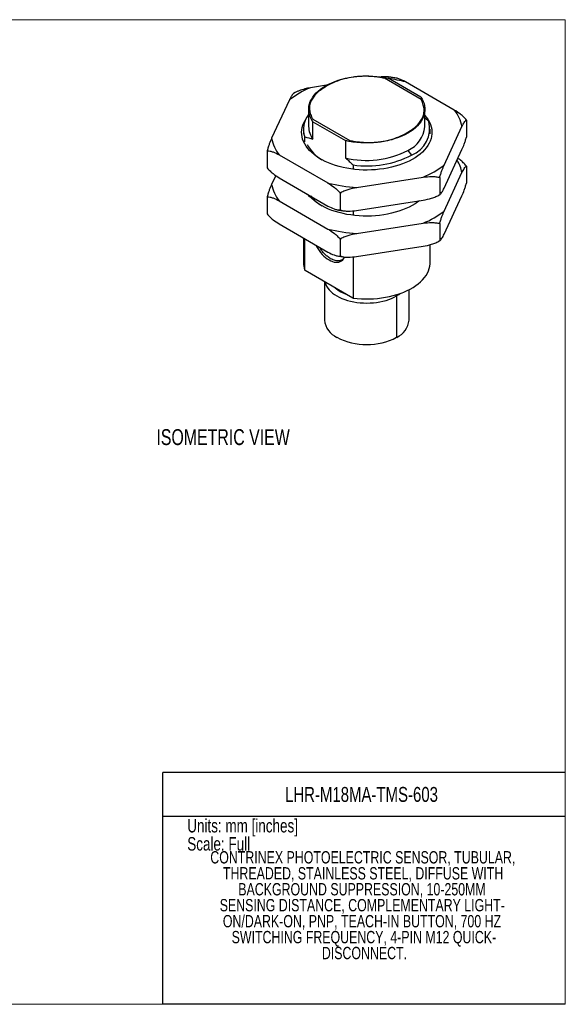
# Model space of a CAD drawing. Header units: millimetres. Extents: x 0 to 216, y 0 to 140.
# Tile 3 of 3: x 138 to 216, y 0 to 140. Entities that reach past the tile are written whole.
import ezdxf

# ---------------------------------------------------------------- set-up
doc = ezdxf.new("R2010")
doc.units = ezdxf.units.MM
doc.layers.add('TEXT', color=140, linetype='Continuous', lineweight=25)
doc.styles.add('SLDTEXTSTYLE0', font='TXT', dxfattribs={"width": 0.75})

# ---------------------------------------------------------------- blocks, each defined once
blk = doc.blocks.new('SW_NOTE_0_2')
at = {"layer": 'TEXT', "color": 0, "ltscale": 0.25, "char_height": 1.75, "attachment_point": 2, "style": 'SLDTEXTSTYLE0'}
for s, insert in [('CONTRINEX PHOTOELECTRIC SENSOR, TUBULAR,', (26.14, 2.26)), ('THREADED, STAINLESS STEEL, DIFFUSE WITH', (26.18, -0.01)), ('BACKGROUND SUPPRESSION, 10-250MM', (26.02, -2.27)), ('SENSING DISTANCE, COMPLEMENTARY LIGHT-', (26.06, -4.53)), ('ON/DARK-ON, PNP, TEACH-IN BUTTON, 700 HZ', (26.02, -6.8)), ('SWITCHING FREQUENCY, 4-PIN M12 QUICK-', (26.29, -9.06)), ('DISCONNECT.', (26.37, -11.32))]:
    blk.add_mtext(s, dxfattribs=dict(at, insert=insert))

msp = doc.modelspace()

# ---------------------------------------------------------------- linework, layer by layer
at = {"color": 7, "linetype": 'Continuous', "lineweight": 18, "ltscale": 0.5}
for p, q in [((0, 139.7), (215.9, 139.7)), ((215.9, 0), (215.9, 139.7)), ((0, 0), (215.9, 0))]:
    msp.add_line(p, q, dxfattribs=at)
at = {"ltscale": 0.5}
for p, q in [((195.43, 128.36), (190.23, 131.39)), ((195.39, 128.73), (190.77, 131.39)), ((181.99, 130.39), (179.72, 130.04)), ((200.14, 126.88), (193.23, 130.87)), ((177.54, 129.35), (177.33, 129.23)), ((176.74, 128.32), (174.21, 122.87)), ((179.47, 126.97), (179.47, 124.52)), ((195.97, 124.52), (195.97, 126.97)), ((196.51, 125.27), (195.97, 125.77)), ((180.05, 125.21), (184.68, 122.54)), ((180.05, 122.76), (180.05, 125.21)), ((180.07, 125.57), (185.3, 122.55)), ((198.7, 119.08), (201.23, 124.53)), ((201.86, 125.46), (201.86, 123.05)), ((178.72, 124.16), (178.72, 123.5)), ((178.93, 122.39), (178.93, 123.06)), ((196.72, 123.5), (196.72, 124.16)), ((184.68, 122.54), (184.68, 120.09)), ((173.58, 121.09), (173.58, 118.68)), ((175.3, 120.52), (182.21, 116.53)), ((193.55, 121.15), (194.09, 120.49)), ((198.7, 115.82), (201.23, 121.27)), ((185.8, 119.09), (185.8, 118.48)), ((201.86, 118.93), (201.86, 116.52)), ((174.79, 117.59), (174.21, 116.34)), ((186.28, 115.9), (195.72, 117.36)), ((198.7, 112.55), (201.23, 118)), ((175.3, 117.25), (182.21, 113.26)), ((198.07, 117.3), (198.07, 114.89)), ((173.58, 114.55), (173.58, 112.14)), ((183.93, 115.11), (183.93, 112.7)), ((198, 114.84), (198.11, 114.91)), ((198.7, 109.28), (201.23, 114.73)), ((175.3, 113.99), (182.21, 110)), ((186.28, 112.63), (195.72, 114.1)), ((185.8, 112.58), (185.8, 111.95)), ((175.3, 110.72), (182.21, 106.73)), ((186.28, 109.37), (195.72, 110.83)), ((198.07, 110.77), (198.07, 108.35)), ((178.72, 108.75), (178.72, 105.27)), ((178.93, 104.17), (178.93, 108.63)), ((183.93, 108.58), (183.93, 106.17)), ((196.72, 105.27), (196.72, 107.79)), ((198, 108.31), (198.11, 108.37)), ((186.28, 106.1), (195.72, 107.56)), ((184.23, 105.63), (184.34, 105.69)), ((184.23, 105.59), (184.27, 105.6)), ((185.8, 106.05), (185.8, 100.2)), ((185.74, 100.21), (178.99, 104.1)), ((181.72, 102.53), (181.72, 97.09)), ((191.85, 100.66), (191.96, 100.51)), ((193.72, 97.09), (193.72, 101.4)), ((191.96, 100.51), (191.96, 94.64))]:
    msp.add_line(p, q, dxfattribs=at)
at = {"color": 140, "linetype": 'Continuous', "lineweight": 18, "ltscale": 0.5}
msp.add_line((215.9, 0), (215.9, 32.88), dxfattribs=at)
at = {"ltscale": 0.5, "flags": 128}
for points in [[(180.05, 125.21), (179.86, 125.52), (179.71, 125.83), (179.59, 126.15), (179.52, 126.47), (179.48, 126.8), (179.48, 127.12), (179.51, 127.45), (179.59, 127.77), (179.7, 128.09), (179.86, 128.4), (180.04, 128.71), (180.27, 129.01), (180.53, 129.3), (180.82, 129.58), (181.15, 129.84), (181.5, 130.1), (181.89, 130.34), (182.3, 130.56), (182.74, 130.76), (183.2, 130.95), (183.68, 131.12), (184.18, 131.27), (184.7, 131.4), (185.23, 131.51), (185.78, 131.6), (186.33, 131.66), (186.89, 131.71), (187.45, 131.73), (188.02, 131.73), (188.58, 131.7), (189.14, 131.66), (189.69, 131.59), (190.24, 131.5), (190.77, 131.39)], [(195.39, 128.73), (195.58, 128.42), (195.73, 128.11), (195.85, 127.79), (195.93, 127.46), (195.97, 127.14), (195.97, 126.81), (195.93, 126.49), (195.85, 126.16), (195.74, 125.85), (195.59, 125.53), (195.4, 125.22), (195.17, 124.93), (194.91, 124.64), (194.62, 124.36), (194.3, 124.09), (193.94, 123.84), (193.55, 123.6), (193.14, 123.38), (192.7, 123.17), (192.24, 122.98), (191.76, 122.82), (191.26, 122.67), (190.74, 122.54), (190.21, 122.43), (189.67, 122.34), (189.11, 122.27), (188.55, 122.23), (187.99, 122.21), (187.43, 122.21), (186.86, 122.23), (186.3, 122.28), (185.75, 122.34), (185.21, 122.43), (184.68, 122.54)], [(195.97, 126.12), (195.98, 126.11), (196.22, 125.8), (196.44, 125.49), (196.62, 125.17), (196.76, 124.84), (196.87, 124.5), (196.94, 124.17), (196.97, 123.83), (196.96, 123.49), (196.92, 123.15), (196.84, 122.82), (196.73, 122.48), (196.58, 122.16), (196.39, 121.84), (196.17, 121.52), (195.91, 121.22), (195.62, 120.92), (195.3, 120.64), (194.95, 120.37), (194.57, 120.11), (194.16, 119.87), (193.72, 119.64), (193.26, 119.43), (192.78, 119.23), (192.28, 119.06), (191.76, 118.9), (191.23, 118.76), (190.68, 118.64), (190.12, 118.54), (189.54, 118.47), (188.97, 118.41), (188.38, 118.38), (187.79, 118.36), (187.21, 118.37), (186.62, 118.4), (186.04, 118.45), (185.47, 118.52), (184.9, 118.62), (184.35, 118.73), (183.81, 118.86), (183.29, 119.01), (182.78, 119.19), (182.3, 119.38), (181.83, 119.58), (181.39, 119.81), (180.98, 120.05), (180.59, 120.3), (180.23, 120.57), (179.9, 120.85), (179.6, 121.14), (179.34, 121.44), (179.11, 121.76), (178.91, 122.08), (178.75, 122.4), (178.62, 122.73), (178.54, 123.07), (178.49, 123.41), (178.47, 123.74), (178.49, 124.08), (178.56, 124.42), (178.65, 124.75), (178.79, 125.08), (178.96, 125.41), (179.06, 125.58)], [(195.18, 114.01), (194.95, 113.84), (194.57, 113.58), (194.16, 113.33), (193.72, 113.11), (193.26, 112.89), (192.78, 112.7), (192.28, 112.52), (191.76, 112.37), (191.23, 112.23), (190.68, 112.11), (190.12, 112.01), (189.54, 111.93), (188.97, 111.88), (188.38, 111.84), (187.79, 111.83), (187.21, 111.84), (186.62, 111.87), (186.04, 111.92), (185.47, 111.99), (184.9, 112.08), (184.35, 112.2), (183.81, 112.33), (183.29, 112.48), (182.78, 112.65), (182.3, 112.84), (181.83, 113.05), (181.39, 113.28), (180.98, 113.52), (180.59, 113.77), (180.23, 114.04), (179.9, 114.32), (179.6, 114.61), (179.34, 114.91), (179.32, 114.93)], [(180.5, 107.72), (180.59, 107.54), (180.77, 107.24), (180.96, 106.94), (181.17, 106.66), (181.39, 106.4), (181.63, 106.17), (181.87, 105.95), (182.12, 105.76), (182.36, 105.61), (182.61, 105.48), (182.86, 105.38), (183.1, 105.31), (183.34, 105.28), (183.56, 105.29), (183.77, 105.32), (183.96, 105.39), (184.14, 105.49), (184.3, 105.63), (184.43, 105.79), (184.55, 105.98), (184.57, 106.03)], [(185.8, 100.2), (186.37, 100.14), (186.95, 100.1), (187.53, 100.08), (188.11, 100.08), (188.69, 100.11), (189.26, 100.16), (189.83, 100.22), (190.39, 100.31), (190.94, 100.42), (191.48, 100.55), (192, 100.7), (192.5, 100.87), (192.98, 101.06), (193.44, 101.26), (193.88, 101.48), (194.29, 101.72), (194.67, 101.97), (195.02, 102.24), (195.35, 102.52), (195.64, 102.81), (195.9, 103.11), (196.13, 103.42), (196.32, 103.73), (196.47, 104.06), (196.59, 104.38), (196.67, 104.72), (196.71, 105.05), (196.72, 105.27)], [(181.77, 102.5), (181.8, 102.42), (181.89, 102.15), (182.01, 101.89), (182.18, 101.63), (182.38, 101.39), (182.61, 101.15), (182.87, 100.92), (183.16, 100.71), (183.48, 100.51), (183.82, 100.32), (184.19, 100.16), (184.59, 100), (185, 99.87), (185.43, 99.76), (185.87, 99.66), (186.32, 99.59), (186.78, 99.54), (187.25, 99.51), (187.72, 99.49), (188.19, 99.51), (188.66, 99.54), (189.12, 99.59), (189.58, 99.66), (190.02, 99.76), (190.45, 99.87), (190.86, 100), (191.25, 100.16), (191.62, 100.32), (191.96, 100.51)], [(191.96, 100.51), (192.28, 100.71), (192.52, 100.88)]]:
    msp.add_lwpolyline(points, dxfattribs=at)
at = {"ltscale": 0.25}
for centre, radius, start, end in [((188, 110.34), 21.19, 75.714, 82.2154), ((184.56, 118.22), 12.77, 112.2558, 127.7388), ((181.99, 124.17), 3.26, 140.6483, 200.0047), ((195.83, 123.45), 5.52, 11.3119, 38.485), ((182.56, 124.57), 3.09, 180.8767, 215.7946), ((191.87, 124.91), 4.12, 294.1237, 354.5562), ((192.56, 124.27), 4.08, 291.9412, 14.2057), ((179.62, 123.95), 5.52, 191.3119, 218.485), ((183.99, 124.46), 5.33, 207.6183, 240.455), ((187.69, 132.54), 12.81, 256.3764, 297.2217), ((187.75, 132.73), 13.78, 261.8522, 297.3623), ((190.89, 129.18), 12.77, 292.2558, 307.7388), ((196.09, 117.01), 5.24, 10.902, 31.8358), ((179.62, 117.42), 5.52, 191.3119, 218.485), ((187.58, 137.74), 21.88, 255.8046, 266.6093), ((184.49, 118.55), 6.12, 219.132, 239.2878), ((190.89, 122.65), 12.77, 292.2558, 307.7388), ((187.58, 131.21), 21.88, 255.8046, 266.6093), ((181.83, 105.28), 3.11, 180.1461, 201.0273), ((186.55, 105.49), 5.07, 229.1927, 250.8126), ((184.73, 97.39), 3.03, 185.7801, 245.54), ((190.71, 97.39), 3.03, 294.46, 354.2199), ((187.72, 102.82), 9.22, 242.6097, 297.3903)]:
    msp.add_arc(centre, radius, start, end, dxfattribs=at)
at = {"ltscale": 0.5}
for points, knots in [([(190.23, 131.39), (190.11, 131.41), (189.89, 131.45), (189.56, 131.5), (189.24, 131.55), (188.91, 131.59), (188.59, 131.62), (188.27, 131.64), (187.95, 131.66), (187.64, 131.67), (187.33, 131.67), (187.03, 131.66), (186.72, 131.65), (186.42, 131.63), (186.13, 131.6), (185.47, 131.52), (184.47, 131.32), (183.19, 130.88), (181.84, 130.22), (180.56, 129.32), (179.83, 128.34), (179.58, 127.53), (179.57, 127.01), (179.64, 126.58), (179.74, 126.25), (179.88, 125.91), (180, 125.69), (180.07, 125.57)], [0, 0, 0, 0, 0.019649, 0.038928, 0.057861, 0.076469, 0.094777, 0.112809, 0.130593, 0.148154, 0.165523, 0.182728, 0.199799, 0.216768, 0.233666, 0.250525, 0.329221, 0.411101, 0.498988, 0.628131, 0.74707, 0.80649, 0.866689, 0.898471, 0.93118, 0.964974, 1, 1, 1, 1]), ([(190.99, 131.55), (190.93, 131.56), (190.79, 131.58), (190.53, 131.59), (190.21, 131.59), (189.95, 131.58), (189.81, 131.57), (189.78, 131.57)], [0, 0, 0, 0, 0.15517, 0.365012, 0.647829, 0.931695, 1, 1, 1, 1]), ([(191.88, 131.42), (191.66, 131.45), (191.37, 131.5), (191.07, 131.54), (190.99, 131.55)], [0, 0, 0, 0, 0.729386, 1, 1, 1, 1]), ([(193.23, 130.87), (193.15, 130.92), (192.97, 131.01), (192.73, 131.13), (192.49, 131.24), (192.26, 131.32), (192.06, 131.38), (191.93, 131.41), (191.87, 131.42)], [0, 0, 0, 0, 0.186714, 0.373708, 0.540049, 0.706806, 0.875338, 1, 1, 1, 1]), ([(179.72, 130.04), (179.58, 130.02), (179.32, 129.97), (178.98, 129.89), (178.65, 129.8), (178.38, 129.72), (178.12, 129.62), (177.86, 129.52), (177.66, 129.43), (177.54, 129.35), (177.54, 129.35)], [0, 0, 0, 0, 0.17962, 0.35961, 0.450413, 0.632537, 0.72395, 0.813298, 0.993415, 1, 1, 1, 1]), ([(177.33, 129.23), (177.32, 129.23), (177.3, 129.21), (177.25, 129.17), (177.18, 129.09), (177.1, 128.99), (177.02, 128.86), (176.93, 128.7), (176.83, 128.52), (176.77, 128.39), (176.74, 128.32)], [0, 0, 0, 0, 0.037494, 0.149375, 0.263437, 0.377982, 0.532362, 0.687314, 0.843522, 1, 1, 1, 1]), ([(185.3, 122.55), (185.41, 122.53), (185.63, 122.49), (185.97, 122.44), (186.29, 122.39), (186.62, 122.36), (186.94, 122.33), (187.26, 122.3), (187.58, 122.29), (187.89, 122.28), (188.2, 122.28), (188.5, 122.29), (188.81, 122.3), (189.11, 122.33), (189.4, 122.36), (190.05, 122.44), (191.04, 122.64), (192.31, 123.08), (193.65, 123.75), (194.91, 124.64), (195.56, 125.54), (195.78, 126.17), (195.85, 126.51), (195.87, 126.87), (195.83, 127.23), (195.75, 127.6), (195.62, 127.98), (195.5, 128.23), (195.43, 128.36)], [0, 0, 0, 0, 0.019808, 0.039239, 0.058313, 0.077055, 0.095488, 0.113637, 0.131529, 0.149193, 0.166656, 0.183949, 0.201102, 0.218147, 0.235117, 0.252042, 0.330675, 0.412557, 0.500511, 0.629588, 0.748616, 0.782405, 0.816518, 0.851199, 0.88668, 0.923178, 0.960891, 1, 1, 1, 1]), ([(201.86, 125.46), (201.74, 125.62), (201.6, 125.77), (201.32, 126.04), (201.17, 126.16), (200.74, 126.51), (200.44, 126.71), (200.14, 126.88)], [0, 0, 0, 0, 0.25, 0.25, 0.5, 0.5, 1, 1, 1, 1]), ([(201.23, 124.53), (201.34, 124.76), (201.45, 124.97), (201.61, 125.22), (201.66, 125.29), (201.77, 125.41), (201.82, 125.45), (201.86, 125.46)], [0, 0, 0, 0, 0.5, 0.5, 0.75, 0.75, 1, 1, 1, 1]), ([(201.23, 121.27), (201.34, 121.51), (201.45, 121.77), (201.61, 122.2), (201.66, 122.36), (201.77, 122.69), (201.82, 122.86), (201.86, 123.05)], [0, 0, 0, 0, 0.5, 0.5, 0.75, 0.75, 1, 1, 1, 1]), ([(174.21, 122.87), (174.1, 122.63), (173.99, 122.37), (173.83, 121.93), (173.78, 121.78), (173.68, 121.45), (173.63, 121.28), (173.58, 121.09)], [0, 0, 0, 0, 0.5, 0.5, 0.75, 0.75, 1, 1, 1, 1]), ([(173.58, 121.09), (173.71, 121.1), (173.85, 121.09), (174.13, 121.03), (174.27, 120.99), (174.71, 120.83), (175, 120.68), (175.3, 120.52)], [0, 0, 0, 0, 0.25, 0.25, 0.5, 0.5, 1, 1, 1, 1]), ([(198.07, 117.3), (198.12, 117.49), (198.17, 117.66), (198.27, 117.99), (198.33, 118.14), (198.49, 118.58), (198.6, 118.84), (198.7, 119.08)], [0, 0, 0, 0, 0.25, 0.25, 0.5, 0.5, 1, 1, 1, 1]), ([(201.86, 118.93), (201.79, 119.02), (201.58, 119.27), (201.19, 119.62), (200.86, 119.89), (200.67, 120), (200.65, 120.02)], [0, 0, 0, 0, 0.195005, 0.569858, 0.953421, 1, 1, 1, 1]), ([(201.23, 118), (201.34, 118.23), (201.45, 118.43), (201.61, 118.68), (201.66, 118.76), (201.77, 118.87), (201.82, 118.91), (201.86, 118.93)], [0, 0, 0, 0, 0.5, 0.5, 0.75, 0.75, 1, 1, 1, 1]), ([(173.58, 118.68), (173.71, 118.52), (173.85, 118.37), (174.13, 118.1), (174.27, 117.98), (174.71, 117.63), (175, 117.43), (175.3, 117.25)], [0, 0, 0, 0, 0.25, 0.25, 0.5, 0.5, 1, 1, 1, 1]), ([(195.72, 117.36), (196.13, 117.42), (196.53, 117.45), (197.13, 117.45), (197.33, 117.44), (197.71, 117.39), (197.9, 117.36), (198.07, 117.3)], [0, 0, 0, 0, 0.5, 0.5, 0.75, 0.75, 1, 1, 1, 1]), ([(174.21, 116.34), (174.1, 116.1), (173.99, 115.84), (173.83, 115.4), (173.78, 115.25), (173.68, 114.92), (173.63, 114.74), (173.58, 114.55)], [0, 0, 0, 0, 0.5, 0.5, 0.75, 0.75, 1, 1, 1, 1]), ([(182.21, 116.53), (182.51, 116.35), (182.8, 116.15), (183.24, 115.81), (183.38, 115.69), (183.67, 115.42), (183.8, 115.27), (183.93, 115.11)], [0, 0, 0, 0, 0.5, 0.5, 0.75, 0.75, 1, 1, 1, 1]), ([(201.23, 114.73), (201.34, 114.98), (201.45, 115.23), (201.61, 115.67), (201.66, 115.83), (201.77, 116.16), (201.82, 116.33), (201.86, 116.52)], [0, 0, 0, 0, 0.5, 0.5, 0.75, 0.75, 1, 1, 1, 1]), ([(173.58, 114.55), (173.71, 114.57), (173.85, 114.55), (174.13, 114.5), (174.27, 114.46), (174.71, 114.3), (175, 114.15), (175.3, 113.99)], [0, 0, 0, 0, 0.25, 0.25, 0.5, 0.5, 1, 1, 1, 1]), ([(183.93, 115.11), (184.11, 115.22), (184.29, 115.32), (184.68, 115.48), (184.88, 115.56), (185.47, 115.74), (185.88, 115.83), (186.28, 115.9)], [0, 0, 0, 0, 0.25, 0.25, 0.5, 0.5, 1, 1, 1, 1]), ([(195.72, 114.1), (196.13, 114.17), (196.53, 114.25), (197.13, 114.44), (197.33, 114.51), (197.71, 114.68), (197.9, 114.77), (198.07, 114.89)], [0, 0, 0, 0, 0.5, 0.5, 0.75, 0.75, 1, 1, 1, 1]), ([(198.07, 114.89), (198.12, 114.9), (198.17, 114.94), (198.27, 115.06), (198.33, 115.13), (198.49, 115.38), (198.6, 115.59), (198.7, 115.82)], [0, 0, 0, 0, 0.25, 0.25, 0.5, 0.5, 1, 1, 1, 1]), ([(182.21, 113.26), (182.51, 113.1), (182.8, 112.96), (183.24, 112.8), (183.38, 112.75), (183.67, 112.7), (183.8, 112.69), (183.93, 112.7)], [0, 0, 0, 0, 0.5, 0.5, 0.75, 0.75, 1, 1, 1, 1]), ([(173.58, 112.14), (173.71, 111.98), (173.85, 111.84), (174.13, 111.57), (174.27, 111.44), (174.71, 111.1), (175, 110.9), (175.3, 110.72)], [0, 0, 0, 0, 0.25, 0.25, 0.5, 0.5, 1, 1, 1, 1]), ([(183.57, 112.72), (183.78, 112.68), (184.07, 112.63), (184.37, 112.59), (184.45, 112.58)], [0, 0, 0, 0, 0.729386, 1, 1, 1, 1]), ([(183.93, 112.7), (184.11, 112.64), (184.29, 112.6), (184.68, 112.55), (184.88, 112.54), (185.47, 112.54), (185.88, 112.58), (186.28, 112.63)], [0, 0, 0, 0, 0.25, 0.25, 0.5, 0.5, 1, 1, 1, 1]), ([(198.07, 110.77), (198.12, 110.95), (198.17, 111.13), (198.27, 111.46), (198.33, 111.61), (198.49, 112.05), (198.6, 112.31), (198.7, 112.55)], [0, 0, 0, 0, 0.25, 0.25, 0.5, 0.5, 1, 1, 1, 1]), ([(195.72, 110.83), (196.13, 110.88), (196.53, 110.92), (197.13, 110.92), (197.33, 110.91), (197.71, 110.86), (197.9, 110.83), (198.07, 110.77)], [0, 0, 0, 0, 0.5, 0.5, 0.75, 0.75, 1, 1, 1, 1]), ([(182.21, 110), (182.51, 109.82), (182.8, 109.62), (183.24, 109.28), (183.38, 109.15), (183.67, 108.88), (183.8, 108.74), (183.93, 108.58)], [0, 0, 0, 0, 0.5, 0.5, 0.75, 0.75, 1, 1, 1, 1]), ([(183.93, 108.58), (184.11, 108.69), (184.29, 108.79), (184.68, 108.95), (184.88, 109.02), (185.47, 109.21), (185.88, 109.3), (186.28, 109.37)], [0, 0, 0, 0, 0.25, 0.25, 0.5, 0.5, 1, 1, 1, 1]), ([(198.07, 108.35), (198.12, 108.37), (198.17, 108.41), (198.27, 108.52), (198.33, 108.6), (198.49, 108.85), (198.6, 109.06), (198.7, 109.28)], [0, 0, 0, 0, 0.25, 0.25, 0.5, 0.5, 1, 1, 1, 1]), ([(195.72, 107.56), (196.13, 107.63), (196.53, 107.72), (197.13, 107.91), (197.33, 107.98), (197.71, 108.14), (197.9, 108.24), (198.07, 108.35)], [0, 0, 0, 0, 0.5, 0.5, 0.75, 0.75, 1, 1, 1, 1]), ([(182.59, 105.79), (182.5, 105.84), (182.34, 105.95), (182.05, 106.17), (181.72, 106.48), (181.36, 106.89), (181.12, 107.22), (181.02, 107.4), (181, 107.43)], [0, 0, 0, 0, 0.1395911, 0.2789862, 0.5081685, 0.7372911, 0.9643134, 1, 1, 1, 1]), ([(182.21, 106.73), (182.51, 106.57), (182.8, 106.42), (183.24, 106.27), (183.38, 106.22), (183.67, 106.17), (183.8, 106.15), (183.93, 106.17)], [0, 0, 0, 0, 0.5, 0.5, 0.75, 0.75, 1, 1, 1, 1]), ([(183.57, 106.19), (183.78, 106.15), (184.07, 106.1), (184.37, 106.06), (184.45, 106.05)], [0, 0, 0, 0, 0.7293856, 1, 1, 1, 1]), ([(184.37, 105.74), (184.33, 105.7), (184.21, 105.6), (183.96, 105.5), (183.62, 105.46), (183.27, 105.51), (182.92, 105.62), (182.7, 105.73), (182.59, 105.79)], [0, 0, 0, 0, 0.09226, 0.287711, 0.477178, 0.672164, 0.834367, 1, 1, 1, 1]), ([(183.93, 106.17), (184.11, 106.11), (184.29, 106.07), (184.68, 106.02), (184.88, 106.01), (185.47, 106.01), (185.88, 106.05), (186.28, 106.1)], [0, 0, 0, 0, 0.25, 0.25, 0.5, 0.5, 1, 1, 1, 1])]:
    msp.add_open_spline(points, degree=3, knots=knots, dxfattribs=at)
for points in [[(178.93, 123.06), (179.3, 122.98), (179.67, 122.88), (180.05, 122.76)], [(184.68, 120.09), (185.06, 119.77), (185.43, 119.44), (185.8, 119.09)], [(178.99, 104.1), (178.97, 104.13), (178.95, 104.15), (178.93, 104.17)], [(185.8, 100.2), (185.78, 100.2), (185.76, 100.21), (185.74, 100.21)]]:
    msp.add_open_spline(points, degree=3, dxfattribs=at)
at = {"layer": 'TEXT', "ltscale": 0.5}
for p, q in [((215.9, 32.88), (158.75, 32.88)), ((158.75, 0), (158.75, 32.88)), ((158.75, 26.7), (215.9, 26.7)), ((215.9, 0), (158.75, 0))]:
    msp.add_line(p, q, dxfattribs=at)

# ---------------------------------------------------------------- block references
msp.add_blockref('SW_NOTE_0_2', (161.02, 19.47), dxfattribs=at)

# ---------------------------------------------------------------- texts
at = {"layer": 'TEXT', "ltscale": 0.25, "style": 'SLDTEXTSTYLE0'}
for s, insert, char_height, attachment_point in [('ISOMETRIC VIEW', (157.86, 81.6), 2.25, 1), ('LHR-M18MA-TMS-603', (186.97, 30.84), 2.1167, 2), ('Units: mm [inches]', (162.24, 26.29), 1.905, 1), ('Scale: Full', (162.24, 23.72), 1.905, 1)]:
    msp.add_mtext(s, dxfattribs=dict(at, insert=insert, char_height=char_height, attachment_point=attachment_point))

doc.saveas('drawing.dxf')
